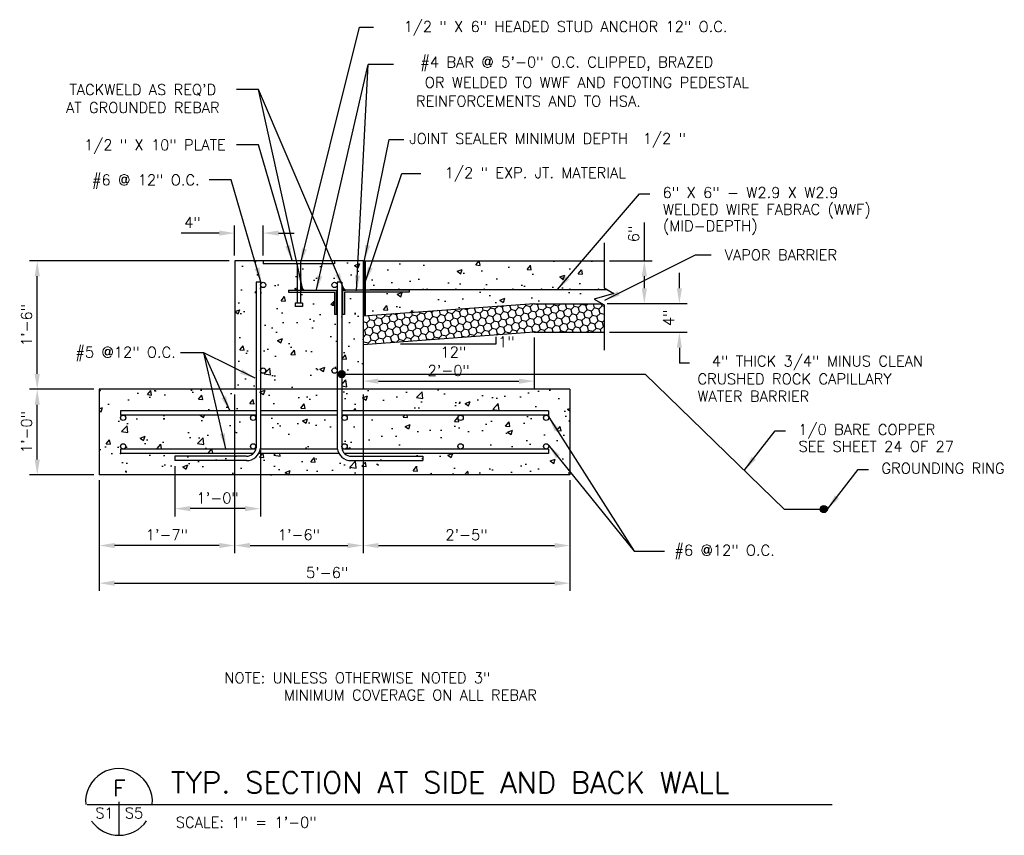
# Model space of a CAD drawing. Header units: inches. Extents: x -4171 to -3688, y 2912 to 4428.
# Tile 5 of 9: x -3826 to -3688, y 2987 to 3102. Entities that reach past the tile are written whole.
import ezdxf
from ezdxf.enums import TextEntityAlignment as Align

# ---------------------------------------------------------------- set-up
doc = ezdxf.new("R2010")
doc.units = ezdxf.units.IN
doc.header["$MEASUREMENT"] = 0
doc.layers.get('DEFPOINTS').update_dxf_attribs({"color": 4, "linetype": 'CONTINUOUS'})
for name, color, linetype in [('COM-DIMS', 2, 'CONTINUOUS'), ('COM-HATCH', 2, 'CONTINUOUS'), ('S-ANNO-TEXT-LW10', 6, 'CONTINUOUS'), ('S-ANNO-TEXT-LW20', 1, 'CONTINUOUS'), ('S-ANNO-TEXT-LW28', 7, 'CONTINUOUS'), ('S-DETL-LW15', 2, 'CONTINUOUS'), ('S-PR-CONC-SECT', 4, 'CONTINUOUS'), ('S-PR-METAL-SECT', 4, 'CONTINUOUS'), ('S-PR-MISC-MATL', 6, 'CONTINUOUS'), ('S-PR-REINF', 13, 'CONTINUOUS'), ('S-PR-REINF-END', 4, 'CONTINUOUS')]:
    doc.layers.add(name, color=color, linetype=linetype)
doc.styles.add('SIMPLEX', font='simplex.shx')
doc.styles.get("Standard").update_dxf_attribs({"font": 'simplex.shx', "height": 609.6})
doc.dimstyles.new('DIM', dxfattribs={"dimscale": 12, "dimtxt": 0.125, "dimasz": 0.18, "dimexe": 0.09, "dimexo": 0.0625, "dimgap": 0.05, "dimtad": 1, "dimdec": 0, "dimzin": 0, "dimdsep": 46, "dimlunit": 4, "dimtxsty": 'SIMPLEX', "dimcen": 0.09, "dimadec": 0, "dimazin": 0, "dimtfac": 1, "dimtdec": 0, "dimtofl": 0, "dimtmove": 0, "dimatfit": 3, "dimfxl": 0, "dimfrac": 1, "dimtolj": 1, "dimtzin": 0, "dimarcsym": 0})
pattern_1 = [(50, (0, 0), (7.172602, -0.627521), [0.75, -8.25]), (355, (0, 0), (-1.387513, 7.521921), [0.6, -6.6]), (100.4514, (0.598, -0.052), (5.785094, 6.894395), [0.637402, -7.011421]), (46.1842, (0, 2), (10.67241, -1.65519), [1.125, -12.375]), (96.6356, (0.889, 1.862), (9.346627, 9.741179), [0.956103, -10.51713]), (351.1842, (0, 2), (9.34662, 9.741186), [0.9, -9.9]), (21, (1, 1.5), (5.9690705, -4.026189), [0.75, -8.25]), (326, (1, 1.5), (2.433153, 7.2515), [0.6, -6.6]), (71.4514, (1.4974, 1.1645), (8.402226, 3.225305), [0.637402, -7.011421]), (37.5, (0, 0), (0.1215986, 3.3289385), [0, -6.52, 0, -6.7, 0, -6.625]), (7.5, (0, 0), (2.6306954, 3.944117), [0, -3.82, 0, -6.37, 0, -2.525]), (327.5, (-2.23, 0), (5.3382244, -0.2255487), [0, -2.5, 0, -7.8, 0, -10.35]), (317.5, (-3.23, 0), (5.8318617, 1.00105), [0, -3.25, 0, -5.18, 0, -7.35])]

# ---------------------------------------------------------------- blocks, each defined once
blk = doc.blocks.new('*D61')
at = {"layer": 'COM-DIMS', "color": 0, "lineweight": -2}
for p, q in [((-3792.75, 3041.45), (-3792.75, 3032.16)), ((-3804.75, 3039.21), (-3804.75, 3032.16)), ((-3794.91, 3033.24), (-3802.59, 3033.24))]:
    blk.add_line(p, q, dxfattribs=at)
at = {"layer": 'COM-DIMS', "color": 0}
for points in [[(-3802.59, 3033.6), (-3802.59, 3032.88), (-3804.75, 3033.24)], [(-3794.91, 3033.6), (-3794.91, 3032.88), (-3792.75, 3033.24)]]:
    blk.add_solid(points, dxfattribs=at)
at = {"layer": 'DEFPOINTS', "color": 0}
for p in [(-3792.75, 3042.2, 9.85), (-3804.75, 3039.96, 9.85), (-3804.75, 3033.24)]:
    blk.add_point(p, dxfattribs=at)
at = {"layer": 'COM-DIMS', "color": 0, "insert": (-3798.75, 3034.73), "char_height": 1.5, "attachment_point": 5, "style": 'SIMPLEX'}
blk.add_mtext('\\A1;1\'-0"', dxfattribs=at)
blk = doc.blocks.new('*D62')
at = {"layer": 'COM-DIMS', "color": 0, "lineweight": -2}
for p, q in [((-3796.37, 3049.21), (-3796.37, 3026.99)), ((-3815.36, 3037.21), (-3815.36, 3026.99)), ((-3798.53, 3028.07), (-3813.2, 3028.07))]:
    blk.add_line(p, q, dxfattribs=at)
at = {"layer": 'COM-DIMS', "color": 0}
for points in [[(-3813.2, 3028.43), (-3813.2, 3027.71), (-3815.36, 3028.07)], [(-3798.53, 3028.43), (-3798.53, 3027.71), (-3796.37, 3028.07)]]:
    blk.add_solid(points, dxfattribs=at)
at = {"layer": 'DEFPOINTS', "color": 0}
for p in [(-3796.37, 3049.96, 9.85), (-3815.36, 3037.96, 9.85), (-3815.36, 3028.07)]:
    blk.add_point(p, dxfattribs=at)
at = {"layer": 'COM-DIMS', "color": 0, "insert": (-3805.87, 3029.57), "char_height": 1.5, "attachment_point": 5, "style": 'SIMPLEX'}
blk.add_mtext('\\A1;1\'-7"', dxfattribs=at)
blk = doc.blocks.new('*D63')
at = {"layer": 'COM-DIMS', "color": 0, "lineweight": -2}
for p, q in [((-3796.37, 3049.21), (-3796.37, 3026.99)), ((-3778.37, 3049.21), (-3778.37, 3026.99)), ((-3794.21, 3028.07), (-3780.53, 3028.07))]:
    blk.add_line(p, q, dxfattribs=at)
at = {"layer": 'COM-DIMS', "color": 0}
for points in [[(-3794.21, 3028.43), (-3794.21, 3027.71), (-3796.37, 3028.07)], [(-3780.53, 3028.43), (-3780.53, 3027.71), (-3778.37, 3028.07)]]:
    blk.add_solid(points, dxfattribs=at)
at = {"layer": 'DEFPOINTS', "color": 0}
for p in [(-3796.37, 3049.96, 9.85), (-3778.37, 3049.96, 9.85), (-3778.37, 3028.07)]:
    blk.add_point(p, dxfattribs=at)
at = {"layer": 'COM-DIMS', "color": 0, "insert": (-3787.37, 3029.57), "char_height": 1.5, "attachment_point": 5, "style": 'SIMPLEX'}
blk.add_mtext('\\A1;1\'-6"', dxfattribs=at)
blk = doc.blocks.new('*D64')
at = {"layer": 'COM-DIMS', "color": 0, "lineweight": -2}
for p, q in [((-3778.37, 3049.21), (-3778.37, 3026.99)), ((-3749.38, 3037.21), (-3749.38, 3026.99)), ((-3776.21, 3028.07), (-3751.54, 3028.07))]:
    blk.add_line(p, q, dxfattribs=at)
at = {"layer": 'COM-DIMS', "color": 0}
for points in [[(-3776.21, 3028.43), (-3776.21, 3027.71), (-3778.37, 3028.07)], [(-3751.54, 3028.43), (-3751.54, 3027.71), (-3749.38, 3028.07)]]:
    blk.add_solid(points, dxfattribs=at)
at = {"layer": 'DEFPOINTS', "color": 0}
for p in [(-3778.37, 3049.96, 9.85), (-3749.38, 3037.96, 9.85), (-3749.38, 3028.07)]:
    blk.add_point(p, dxfattribs=at)
at = {"layer": 'COM-DIMS', "color": 0, "insert": (-3763.88, 3029.57), "char_height": 1.5, "attachment_point": 5, "style": 'SIMPLEX'}
blk.add_mtext('\\A1;2\'-5"', dxfattribs=at)
blk = doc.blocks.new('*D65')
at = {"layer": 'COM-DIMS', "color": 0, "lineweight": -2}
for p, q in [((-3815.36, 3037.21), (-3815.36, 3021.71)), ((-3749.38, 3037.21), (-3749.38, 3021.71)), ((-3813.2, 3022.79), (-3751.54, 3022.79))]:
    blk.add_line(p, q, dxfattribs=at)
at = {"layer": 'COM-DIMS', "color": 0}
for points in [[(-3813.2, 3023.15), (-3813.2, 3022.43), (-3815.36, 3022.79)], [(-3751.54, 3023.15), (-3751.54, 3022.43), (-3749.38, 3022.79)]]:
    blk.add_solid(points, dxfattribs=at)
at = {"layer": 'DEFPOINTS', "color": 0}
for p in [(-3815.36, 3037.96, 9.85), (-3749.38, 3037.96, 9.85), (-3749.38, 3022.79)]:
    blk.add_point(p, dxfattribs=at)
at = {"layer": 'COM-DIMS', "color": 0, "insert": (-3783.41, 3024.28), "char_height": 1.5, "attachment_point": 5, "style": 'SIMPLEX'}
blk.add_mtext('\\A1;5\'-6"', dxfattribs=at)
blk = doc.blocks.new('*D66')
at = {"layer": 'COM-DIMS', "color": 0, "lineweight": -2}
for p, q in [((-3816.11, 3049.96), (-3825.12, 3049.96)), ((-3824.04, 3040.12), (-3824.04, 3047.8)), ((-3816.11, 3037.96), (-3825.12, 3037.96))]:
    blk.add_line(p, q, dxfattribs=at)
at = {"layer": 'COM-DIMS', "color": 0}
for points in [[(-3824.4, 3047.8), (-3823.68, 3047.8), (-3824.04, 3049.96)], [(-3824.4, 3040.12), (-3823.68, 3040.12), (-3824.04, 3037.96)]]:
    blk.add_solid(points, dxfattribs=at)
at = {"layer": 'DEFPOINTS', "color": 0}
for p in [(-3824.04, 3049.96), (-3815.36, 3049.96, 9.85), (-3815.36, 3037.96, 9.85)]:
    blk.add_point(p, dxfattribs=at)
at = {"layer": 'COM-DIMS', "color": 0, "insert": (-3825.54, 3043.96), "char_height": 1.5, "attachment_point": 5, "rotation": 90, "style": 'SIMPLEX'}
blk.add_mtext('\\A1;1\'-0"', dxfattribs=at)
blk = doc.blocks.new('*D67')
at = {"layer": 'COM-DIMS', "color": 0, "lineweight": -2}
for p, q in [((-3797.12, 3067.96), (-3825.12, 3067.96)), ((-3824.04, 3052.12), (-3824.04, 3065.8)), ((-3816.11, 3049.96), (-3825.12, 3049.96))]:
    blk.add_line(p, q, dxfattribs=at)
at = {"layer": 'COM-DIMS', "color": 0}
for points in [[(-3824.4, 3065.8), (-3823.68, 3065.8), (-3824.04, 3067.96)], [(-3824.4, 3052.12), (-3823.68, 3052.12), (-3824.04, 3049.96)]]:
    blk.add_solid(points, dxfattribs=at)
at = {"layer": 'DEFPOINTS', "color": 0}
for p in [(-3824.04, 3067.96), (-3796.37, 3067.96, 9.85), (-3815.36, 3049.96, 9.85)]:
    blk.add_point(p, dxfattribs=at)
at = {"layer": 'COM-DIMS', "color": 0, "insert": (-3825.54, 3058.96), "char_height": 1.5, "attachment_point": 5, "rotation": 90, "style": 'SIMPLEX'}
blk.add_mtext('\\A1;1\'-6"', dxfattribs=at)
blk = doc.blocks.new('*D68')
at = {"layer": 'COM-DIMS', "color": 0, "lineweight": -2}
for p, q in [((-3796.37, 3068.71), (-3796.37, 3072.93)), ((-3792.37, 3068.71), (-3792.37, 3072.93)), ((-3798.53, 3071.85), (-3803.89, 3071.85)), ((-3790.21, 3071.85), (-3788.05, 3071.85))]:
    blk.add_line(p, q, dxfattribs=at)
at = {"layer": 'COM-DIMS', "color": 0}
for points in [[(-3798.53, 3072.21), (-3798.53, 3071.49), (-3796.37, 3071.85)], [(-3790.21, 3072.21), (-3790.21, 3071.49), (-3792.37, 3071.85)]]:
    blk.add_solid(points, dxfattribs=at)
at = {"layer": 'DEFPOINTS', "color": 0}
for p in [(-3792.37, 3071.85), (-3796.37, 3067.96, 9.85), (-3792.37, 3067.96, 9.85)]:
    blk.add_point(p, dxfattribs=at)
at = {"layer": 'COM-DIMS', "color": 0, "insert": (-3802.29, 3073.34), "char_height": 1.5, "attachment_point": 5, "style": 'SIMPLEX'}
blk.add_mtext('\\A1;4"', dxfattribs=at)
blk = doc.blocks.new('*D69')
at = {"layer": 'COM-DIMS', "color": 0, "lineweight": -2}
for p, q in [((-3734.04, 3064.12), (-3734.04, 3066.28)), ((-3743.85, 3061.96), (-3732.96, 3061.96)), ((-3743.85, 3057.95), (-3732.96, 3057.95)), ((-3734.04, 3055.79), (-3734.04, 3053.63))]:
    blk.add_line(p, q, dxfattribs=at)
at = {"layer": 'COM-DIMS', "color": 0}
for points in [[(-3734.4, 3064.12), (-3733.68, 3064.12), (-3734.04, 3061.96)], [(-3734.4, 3055.79), (-3733.68, 3055.79), (-3734.04, 3057.95)]]:
    blk.add_solid(points, dxfattribs=at)
at = {"layer": 'DEFPOINTS', "color": 0}
for p in [(-3744.6, 3061.96, 9.85), (-3744.6, 3057.95, 9.85), (-3734.04, 3057.95)]:
    blk.add_point(p, dxfattribs=at)
at = {"layer": 'COM-DIMS', "color": 0, "insert": (-3735.54, 3059.96), "char_height": 1.5, "attachment_point": 5, "rotation": 90, "style": 'SIMPLEX'}
blk.add_mtext('\\A1;4"', dxfattribs=at)
blk = doc.blocks.new('*D70')
at = {"layer": 'COM-DIMS', "color": 0, "lineweight": -2}
for p, q in [((-3738.95, 3067.96), (-3738.95, 3073.32)), ((-3743.85, 3067.96), (-3737.87, 3067.96)), ((-3738.95, 3064.12), (-3738.95, 3065.8)), ((-3744.14, 3061.96), (-3737.87, 3061.96))]:
    blk.add_line(p, q, dxfattribs=at)
at = {"layer": 'COM-DIMS', "color": 0}
for points in [[(-3739.31, 3065.8), (-3738.59, 3065.8), (-3738.95, 3067.96)], [(-3739.31, 3064.12), (-3738.59, 3064.12), (-3738.95, 3061.96)]]:
    blk.add_solid(points, dxfattribs=at)
at = {"layer": 'DEFPOINTS', "color": 0}
for p in [(-3744.6, 3067.96, 9.85), (-3738.95, 3067.96), (-3744.89, 3061.96, 9.85)]:
    blk.add_point(p, dxfattribs=at)
at = {"layer": 'COM-DIMS', "color": 0, "insert": (-3740.44, 3071.72), "char_height": 1.5, "attachment_point": 5, "rotation": 90, "style": 'SIMPLEX'}
blk.add_mtext('\\A1;6"', dxfattribs=at)
blk = doc.blocks.new('*D71')
at = {"layer": 'COM-DIMS', "color": 0, "lineweight": -2}
for p, q in [((-3754.37, 3057.2), (-3754.37, 3050.02)), ((-3778.37, 3054.21), (-3778.37, 3050.02)), ((-3776.21, 3051.1), (-3756.53, 3051.1))]:
    blk.add_line(p, q, dxfattribs=at)
at = {"layer": 'COM-DIMS', "color": 0}
for points in [[(-3776.21, 3051.46), (-3776.21, 3050.74), (-3778.37, 3051.1)], [(-3756.53, 3051.46), (-3756.53, 3050.74), (-3754.37, 3051.1)]]:
    blk.add_solid(points, dxfattribs=at)
at = {"layer": 'DEFPOINTS', "color": 0}
for p in [(-3754.37, 3057.95, 9.85), (-3778.37, 3054.96, 9.85), (-3754.37, 3051.1)]:
    blk.add_point(p, dxfattribs=at)
at = {"layer": 'COM-DIMS', "color": 0, "insert": (-3766.37, 3052.59), "char_height": 1.5, "attachment_point": 5, "style": 'SIMPLEX'}
blk.add_mtext('\\A1;2\'-0"', dxfattribs=at)

msp = doc.modelspace()

# ---------------------------------------------------------------- hatches: boundary and pattern name
at = {"layer": 'COM-HATCH'}
h = msp.add_hatch(dxfattribs=at)
h.set_pattern_fill('AR-CONC', color=256, style=0)
h.set_pattern_definition(pattern_1)
h.paths.add_polyline_path([(-3793.36927, 3046.33595), (-3793.7662, 3046.33595, -0.408876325), (-3793.39814, 3045.9611, -1), (-3794.14796, 3045.9611, -0.408876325), (-3793.77989, 3046.33595), (-3811.98712, 3046.33595, -0.408876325), (-3811.61905, 3045.9611, -1), (-3812.36887, 3045.9611, -0.408876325), (-3812.0008, 3046.33595), (-3812.36483, 3046.33595), (-3812.36483, 3046.95587), (-3793.36927, 3046.95587), (-3793.36927, 3049.96011), (-3815.36404, 3049.96011), (-3815.36404, 3037.96297), (-3749.37972, 3037.96297), (-3749.37972, 3049.96011), (-3781.37213, 3049.96011), (-3781.37213, 3046.95587), (-3752.37903, 3046.95587), (-3752.37903, 3046.33595), (-3752.70781, 3046.33595, -0.408876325), (-3752.33975, 3045.9611, -1), (-3753.08957, 3045.9611, -0.408876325), (-3752.7215, 3046.33595), (-3764.70497, 3046.33595, -0.408876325), (-3764.33691, 3045.9611, -1), (-3765.08673, 3045.9611, -0.408876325), (-3764.71866, 3046.33595), (-3780.95969, 3046.33595, -0.408876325), (-3780.59162, 3045.9611, -1), (-3781.34145, 3045.9611, -0.408876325), (-3780.97338, 3046.33595), (-3781.37213, 3046.33595), (-3781.37213, 3041.77213, 0.035038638), (-3781.33655, 3041.58713), (-3752.37903, 3041.58713), (-3752.37903, 3040.96731), (-3780.97318, 3040.96731, -0.171793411), (-3781.37213, 3041.77213), (-3781.37213, 3049.96011), (-3781.99195, 3049.96011), (-3781.99195, 3041.69292, 0.097814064), (-3781.75373, 3040.96731), (-3792.9876, 3040.96731, 0.097740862), (-3792.74944, 3041.69235), (-3792.74944, 3049.96011), (-3793.36927, 3049.96011), (-3793.36927, 3041.77155, 28077.720314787), (-3793.36929, 3041.77136, 0.000035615), (-3793.36927, 3041.77155)])
h.paths.add_polyline_path([(-3781.99195, 3046.33595), (-3792.74944, 3046.33595), (-3792.74944, 3041.69235, -0.013501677), (-3792.76529, 3041.58713), (-3781.97603, 3041.58713, -0.013574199), (-3781.99195, 3041.69292)], flags=16)
h.paths.add_polyline_path([(-3781.99195, 3049.96011), (-3792.74944, 3049.96011), (-3792.74944, 3046.95587), (-3781.99195, 3046.95587)], flags=16)
h.paths.add_polyline_path([(-3781.99195, 3064.5779, -0.995692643), (-3782.74176, 3064.58113, -0.995692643), (-3781.99195, 3064.58437), (-3781.99195, 3064.95607), (-3781.37213, 3064.95607), (-3781.37213, 3049.96011), (-3778.37282, 3049.96011), (-3778.37282, 3063.5892), (-3780.99116, 3063.5892), (-3780.99116, 3060.45922), (-3781.24146, 3060.45922), (-3781.24146, 3063.86662), (-3778.37282, 3063.86662), (-3778.37282, 3067.95587), (-3782.37507, 3067.95587), (-3782.37507, 3067.5393), (-3787.12075, 3067.5393), (-3787.12075, 3063.86662), (-3782.11296, 3063.86662), (-3782.11296, 3060.45922), (-3782.33633, 3060.45922), (-3782.33633, 3063.5892), (-3787.12075, 3063.5892), (-3787.12075, 3062.04058), (-3786.87085, 3062.04058), (-3786.87085, 3061.54068), (-3787.87055, 3061.54068), (-3787.87055, 3062.04058), (-3787.62065, 3062.04058), (-3787.62065, 3063.5892), (-3788.81818, 3063.5892), (-3788.81818, 3063.86662), (-3787.62065, 3063.86662), (-3787.62065, 3067.5393), (-3792.36643, 3067.5393), (-3792.36643, 3067.95587), (-3796.36858, 3067.95587), (-3796.36858, 3049.96011), (-3793.36927, 3049.96011), (-3793.36927, 3064.95607), (-3792.74944, 3064.95607), (-3792.74944, 3049.96011), (-3781.99195, 3049.96011), (-3781.99195, 3052.58074, -0.995692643), (-3782.74176, 3052.58397, -0.995692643), (-3781.99195, 3052.58721)])
h.paths.add_polyline_path([(-3791.99957, 3052.58397, -1), (-3792.74939, 3052.58397, -1)], flags=16)
h.paths.add_polyline_path([(-3792.74939, 3064.58113, -1), (-3791.99957, 3064.58113, -1)], flags=16)
h = msp.add_hatch(dxfattribs=at)
h.set_pattern_fill('AR-CONC', color=256, style=0)
h.set_pattern_definition(pattern_1)
h.paths.add_polyline_path([(-3744.60171, 3067.95587), (-3778.15349, 3067.95587), (-3778.15349, 3063.86662), (-3771.91838, 3063.86662), (-3771.91838, 3063.5892), (-3778.15349, 3063.5892), (-3778.15349, 3060.22397), (-3754.37282, 3061.95725), (-3744.88863, 3061.95725), (-3745.96822, 3062.58055), (-3743.2352, 3063.36951), (-3744.60171, 3064.15846)])
h.paths.add_polyline_path([(-3757.31778, 3063.95684, -1), (-3757.43775, 3063.95684, -1)], flags=16)
h.paths.add_polyline_path([(-3753.31872, 3063.95684, -1), (-3753.4387, 3063.95684, -1)], flags=16)
h.paths.add_polyline_path([(-3761.4368, 3063.95684, -1), (-3761.31683, 3063.95684, -1)], flags=16)
h.paths.add_polyline_path([(-3749.31967, 3063.95684, -1), (-3749.43964, 3063.95684, -1)], flags=16)
h.paths.add_polyline_path([(-3765.43586, 3063.95684, -1), (-3765.31588, 3063.95684, -1)], flags=16)
h.paths.add_polyline_path([(-3745.32062, 3063.95684, -1), (-3745.44059, 3063.95684, -1)], flags=16)
h.paths.add_polyline_path([(-3769.43491, 3063.95684, -1), (-3769.31494, 3063.95684, -1)], flags=16)
h.paths.add_polyline_path([(-3773.43396, 3063.95684, -1), (-3773.31399, 3063.95684, -1)], flags=16)
h = msp.add_hatch(dxfattribs=at)
h.set_pattern_fill('HONEY', color=256, scale=5, angle=45, style=0)
h.paths.add_polyline_path([(-3744.60171, 3061.7916), (-3744.88863, 3061.95725), (-3754.37282, 3061.95725), (-3778.37282, 3060.20799), (-3778.37282, 3056.18907), (-3754.37282, 3057.95471), (-3744.60171, 3057.95471)])
at = {"layer": 'S-DETL-LW15'}
for points in [[(-3787.1277, 3063.86261), (-3786.6277, 3063.86261), (-3787.1277, 3064.36261)], [(-3781.35769, 3063.86662), (-3780.85769, 3063.86662), (-3781.35769, 3064.36662)]]:
    msp.add_hatch(color=256, dxfattribs=at).paths.add_polyline_path(points)
h = msp.add_hatch(color=256, dxfattribs=at)
edge = h.paths.add_edge_path()
edge.add_arc((-3781.37213, 3052.07724), 0.5, 0, 360)
h = msp.add_hatch(color=256, dxfattribs=at)
edge = h.paths.add_edge_path()
edge.add_arc((-3713.79702, 3033.17464), 0.5, 0, 360)

# ---------------------------------------------------------------- linework, layer by layer
at = {"layer": 'COM-DIMS'}
for p, q in [((-3778.87998, 3100.68182, 9.84724), (-3776.91282, 3100.68182, 9.84724)), ((-3774.11533, 3095.48595, 19.69448), (-3777.67933, 3095.48595, 19.69448)), ((-3793.05216, 3091.97726, 9.84724), (-3796.1261, 3091.97726, 9.84724)), ((-3774.69327, 3084.97901, 9.84724), (-3772.64307, 3084.97901, 9.84724)), ((-3793.05216, 3084.19504, 9.84724), (-3796.1261, 3084.19504, 9.84724)), ((-3796.8545, 3079.30433, 9.84724), (-3799.92843, 3079.30433, 9.84724)), ((-3772.94432, 3080.17949, 9.84724), (-3770.25329, 3080.17949, 9.84724)), ((-3739.62443, 3077.35401, 9.84724), (-3738.18478, 3077.35401, 9.84724)), ((-3731.75675, 3068.78641, 9.84724), (-3729.58078, 3068.78641, 9.84724)), ((-3759.74241, 3057.30005, 9.84724), (-3759.74241, 3056.30035, 9.84724)), ((-3759.74241, 3056.30035, 9.84724), (-3773.10315, 3056.30035, 9.84724)), ((-3800.71256, 3055.09335, 9.84724), (-3803.95753, 3055.09335, 9.84724)), ((-3732.60499, 3053.63471), (-3734.04463, 3053.63471)), ((-3720.61607, 3044.15042), (-3719.17642, 3044.15042)), ((-3708.95998, 3038.72741, 9.84724), (-3707.52034, 3038.72741, 9.84724)), ((-3740.38179, 3027.29322, 9.84724), (-3736.13593, 3027.29322, 9.84724))]:
    msp.add_line(p, q, dxfattribs=at)
at = {"layer": 'COM-HATCH', "linetype": 'Continuous'}
for q in [(-3778.37282, 3056.18907, 9.84724), (-3744.60171, 3057.95471, 9.84724)]:
    msp.add_line((-3754.37282, 3057.95471, 9.84724), q, dxfattribs=at)
at = {"layer": 'S-ANNO-TEXT-LW20'}
for p, q in [((-3812.58181, 2992.14821), (-3812.58181, 2987.4844)), ((-3817.0534, 2991.7769), (-3712.64183, 2991.7769))]:
    msp.add_line(p, q, dxfattribs=at)
for start, end in [(355.5288134, 184.5470758), (215.0590036, 325.4854461)]:
    msp.add_arc((-3812.58181, 2992.14821), 4.68367, start, end, dxfattribs=at)
at = {"layer": 'S-DETL-LW15'}
msp.add_lwpolyline([(-3787.1277, 3063.86261), (-3786.6277, 3063.86261), (-3787.1277, 3064.36261)], close=True, dxfattribs=at)
at = {"layer": 'S-DETL-LW15', "elevation": 9.79744}
msp.add_lwpolyline([(-3781.35769, 3063.86662), (-3780.85769, 3063.86662), (-3781.35769, 3064.36662)], close=True, dxfattribs=at)
at = {"layer": 'S-DETL-LW15', "elevation": 9.84724}
msp.add_lwpolyline([(-3781.37213, 3052.07724), (-3738.84657, 3052.07724), (-3719.36358, 3033.17464), (-3713.79702, 3033.17464)], dxfattribs=at)
at = {"layer": 'S-DETL-LW15'}
for centre in [(-3781.37213, 3052.07724, 9.84724), (-3713.79702, 3033.17464, 9.84724)]:
    msp.add_circle(centre, 0.5, dxfattribs=at)
at = {"layer": 'S-PR-CONC-SECT', "linetype": 'Continuous'}
for p, q in [((-3778.37282, 3067.95587, 9.84724), (-3796.36858, 3067.95587, 9.84724)), ((-3796.36858, 3067.95587, 9.84724), (-3796.36858, 3049.96011, 9.84724)), ((-3778.37282, 3067.95587, 9.84724), (-3744.60171, 3067.95587, 9.84724)), ((-3778.37282, 3067.95587, 9.84724), (-3778.37282, 3049.96011, 9.84724)), ((-3754.37282, 3061.95725, 9.84724), (-3778.37282, 3060.20799, 9.84724)), ((-3754.37282, 3061.95725, 9.84724), (-3744.88863, 3061.95725, 9.84724)), ((-3749.37972, 3049.96011, 9.84724), (-3815.36404, 3049.96011, 9.84724)), ((-3815.36404, 3049.96011, 9.84724), (-3815.36404, 3037.96297, 9.84724)), ((-3749.37972, 3049.96011, 9.84724), (-3749.37972, 3037.96297, 9.84724)), ((-3749.37972, 3037.96297, 9.84724), (-3815.36404, 3037.96297, 9.84724))]:
    msp.add_line(p, q, dxfattribs=at)
at = {"layer": 'S-PR-CONC-SECT', "elevation": 9.84724}
msp.add_lwpolyline([(-3744.60171, 3070.49909), (-3744.60171, 3064.15846), (-3743.2352, 3063.36951), (-3745.96822, 3062.58055), (-3744.60171, 3061.7916), (-3744.60171, 3055.45097)], dxfattribs=at)
at = {"layer": 'S-PR-METAL-SECT', "linetype": 'Continuous'}
for p, q in [((-3792.36643, 3067.95587, 9.84724), (-3792.36643, 3067.5393, 9.84724)), ((-3782.37507, 3067.95587, 9.84724), (-3782.37507, 3067.5393, 9.84724)), ((-3782.37507, 3067.5393, 9.84724), (-3792.36643, 3067.5393, 9.84724)), ((-3787.62065, 3067.5393, 9.84724), (-3787.62065, 3062.04058, 9.84724)), ((-3787.12075, 3067.5393, 9.84724), (-3787.12075, 3062.04058, 9.84724)), ((-3788.81818, 3063.86662, 9.79744), (-3788.81818, 3063.5892, 9.79744)), ((-3788.81818, 3063.86662, 9.79744), (-3782.11296, 3063.86662, 9.79744)), ((-3782.11296, 3060.45922, 9.79744), (-3782.11296, 3063.86662, 9.79744)), ((-3771.91838, 3063.86662, 9.79744), (-3781.24146, 3063.86662, 9.79744)), ((-3781.24146, 3063.86662, 9.79744), (-3781.24146, 3060.45922, 9.79744)), ((-3771.91838, 3063.86662, 9.79744), (-3771.91838, 3063.5892, 9.79744)), ((-3788.81818, 3063.5892, 9.79744), (-3782.33633, 3063.5892, 9.79744)), ((-3782.33633, 3060.45922, 9.79744), (-3782.33633, 3063.5892, 9.79744)), ((-3780.99116, 3063.5892, 9.79744), (-3780.99116, 3060.45922, 9.79744)), ((-3771.91838, 3063.5892, 9.79744), (-3780.99116, 3063.5892, 9.79744)), ((-3787.87055, 3062.04058, 9.84724), (-3787.87055, 3061.54068, 9.84724)), ((-3786.87085, 3062.04058, 9.84724), (-3787.87055, 3062.04058, 9.84724)), ((-3786.87085, 3061.54068, 9.84724), (-3787.87055, 3061.54068, 9.84724)), ((-3786.87085, 3062.04058, 9.84724), (-3786.87085, 3061.54068, 9.84724)), ((-3782.11296, 3060.45922, 9.79744), (-3782.33633, 3060.45922, 9.79744)), ((-3780.99116, 3060.45922, 9.79744), (-3781.24146, 3060.45922, 9.79744))]:
    msp.add_line(p, q, dxfattribs=at)
at = {"layer": 'S-PR-MISC-MATL', "linetype": 'Continuous', "const_width": 0.39448, "elevation": 9.84724}
msp.add_lwpolyline([(-3778.15349, 3067.95587), (-3778.15349, 3060.22717)], dxfattribs=at)
at = {"layer": 'S-PR-REINF', "linetype": 'Continuous'}
for p, q in [((-3792.74944, 3064.95607, 9.84724), (-3793.36927, 3064.95607, 9.84724)), ((-3793.36927, 3064.95607, 9.84724), (-3793.36927, 3041.77175, 9.84724)), ((-3792.74944, 3064.95607, 9.84724), (-3792.74944, 3041.69275, 9.84724)), ((-3781.37213, 3064.95607, 9.84724), (-3781.99195, 3064.95607, 9.84724)), ((-3781.99195, 3064.95607, 9.84724), (-3781.99195, 3041.69275, 9.84724)), ((-3781.37213, 3064.95607, 9.84724), (-3781.37213, 3041.77175, 9.84724)), ((-3777.37311, 3063.95686, 9.84724), (-3744.25252, 3063.95686, 9.84724)), ((-3793.36927, 3046.95587, 9.84724), (-3812.36483, 3046.95587, 9.84724)), ((-3812.36483, 3046.95587, 9.84724), (-3812.36483, 3046.33595, 9.84724)), ((-3793.36927, 3046.33595, 9.84724), (-3812.36483, 3046.33595, 9.84724)), ((-3781.99195, 3046.95587, 9.84724), (-3792.74944, 3046.95587, 9.84724)), ((-3781.99195, 3046.33595, 9.84724), (-3792.74944, 3046.33595, 9.84724)), ((-3752.37903, 3046.95587, 9.84724), (-3781.37213, 3046.95587, 9.84724)), ((-3752.37903, 3046.33595, 9.84724), (-3781.37213, 3046.33595, 9.84724)), ((-3752.37903, 3046.95587, 9.84724), (-3752.37903, 3046.33595, 9.84724)), ((-3793.40477, 3041.58713, 9.84724), (-3812.36483, 3041.58713, 9.84724)), ((-3812.36483, 3041.58713, 9.84724), (-3812.36483, 3040.96731, 9.84724)), ((-3781.97607, 3041.58713, 9.84724), (-3792.76522, 3041.58713, 9.84724)), ((-3752.37903, 3041.58713, 9.84724), (-3781.33653, 3041.58713, 9.84724)), ((-3752.37903, 3041.58713, 9.84724), (-3752.37903, 3040.96731, 9.84724)), ((-3793.76818, 3040.96731, 9.84724), (-3812.36483, 3040.96731, 9.84724)), ((-3804.74658, 3040.58733, 9.84724), (-3804.74658, 3039.96248, 9.84724)), ((-3794.74392, 3040.58733, 9.84724), (-3804.74658, 3040.58733, 9.84724)), ((-3781.75378, 3040.96731, 9.84724), (-3792.98761, 3040.96731, 9.84724)), ((-3752.37903, 3040.96731, 9.84724), (-3780.97311, 3040.96731, 9.84724)), ((-3779.99747, 3040.58733, 9.84724), (-3769.99481, 3040.58733, 9.84724)), ((-3769.99481, 3040.58733, 9.84724), (-3769.99481, 3039.96248, 9.84724)), ((-3794.66444, 3039.96248, 9.84724), (-3804.74658, 3039.96248, 9.84724)), ((-3780.07686, 3039.96248, 9.84724), (-3769.99481, 3039.96248, 9.84724))]:
    msp.add_line(p, q, dxfattribs=at)
for centre, radius, start, end in [((-3794.70531, 3041.93315, 9.84724), 1.34578, 270, 353.1121333), ((-3794.70531, 3041.93315, 9.84724), 1.97063, 270, 352.9945528), ((-3780.03602, 3041.93315, 9.84724), 1.97063, 187.0054472, 270), ((-3780.03602, 3041.93315, 9.84724), 1.34578, 186.8878667, 270)]:
    msp.add_arc(centre, radius, start, end, dxfattribs=at)
msp.add_point((-3812.36483, 3040.96228, 9.84724), dxfattribs=at)
at = {"layer": 'S-PR-REINF-END', "linetype": 'Continuous'}
for centre, radius in [((-3792.37448, 3064.58113, 9.84724), 0.37491), ((-3782.36685, 3064.58113, 9.84724), 0.37491), ((-3773.37398, 3063.95684, 9.84724), 0.05999), ((-3769.37492, 3063.95684, 9.84724), 0.05999), ((-3765.37587, 3063.95684, 9.84724), 0.05999), ((-3761.37682, 3063.95684, 9.84724), 0.05999), ((-3757.37776, 3063.95684, 9.84724), 0.05999), ((-3753.37871, 3063.95684, 9.84724), 0.05999), ((-3749.37966, 3063.95684, 9.84724), 0.05999), ((-3745.3806, 3063.95684, 9.84724), 0.05999), ((-3792.37448, 3052.58397, 9.84724), 0.37491), ((-3782.36685, 3052.58397, 9.84724), 0.37491), ((-3811.99396, 3045.9611, 9.84724), 0.37491), ((-3793.77305, 3045.9611, 9.84724), 0.37491), ((-3780.96654, 3045.9611, 9.84724), 0.37491), ((-3764.71182, 3045.9611, 9.84724), 0.37491), ((-3752.71466, 3045.9611, 9.84724), 0.37491), ((-3811.99396, 3041.96205, 9.84724), 0.37491), ((-3793.77305, 3041.96205, 9.84724), 0.37491), ((-3780.96654, 3041.96205, 9.84724), 0.37491), ((-3764.71182, 3041.96205, 9.84724), 0.37491), ((-3752.71466, 3041.96205, 9.84724), 0.37491)]:
    msp.add_circle(centre, radius, dxfattribs=at)

# ---------------------------------------------------------------- texts
at = {"layer": 'COM-DIMS', "style": 'SIMPLEX'}
for s, height, p in [(' 1/2 " X 6" HEADED STUD ANCHOR 12" O.C.', 1.5, (-3750.51018, 3100.68182, 9.84724)), ('#4 BAR @ 5\'-0" O.C. CLIPPED, BRAZED', 1.5043627, (-3749.82526, 3095.70806, 19.75779)), ("TACKWELD AS REQ'D", 1.5, (-3809.23405, 3091.88591, 19.69448)), ('OR WELDED TO WWF AND FOOTING PEDESTAL', 1.5043627, (-3747.00373, 3092.95558, 19.75779)), ('REINFORCEMENTS AND TO HSA.', 1.5043627, (-3755.20585, 3090.33645, 19.75779)), ('AT GROUNDED REBAR', 1.5, (-3809.23405, 3089.43398, 19.69448)), (' 1/2 " X 10" PLATE', 1.5, (-3808.06093, 3084.10369, 19.69448)), (' 1/2 " EXP. JT. MATERIAL', 1.5, (-3754.73512, 3080.20614, 9.84724)), ('#6 @ 12" O.C.', 1.5, (-3808.82802, 3079.18691, 9.84724)), ('VAPOR BARRIER', 1.5, (-3719.80895, 3068.78641, 9.84724)), ('#5 @12" O.C.', 1.5, (-3811.66433, 3055.0537, 9.84724)), ('4" THICK 3/4" MINUS CLEAN', 1.5043627, (-3714.69058, 3053.79899, 12.51768)), ('#6 @12" O.C.', 1.5, (-3727.70104, 3027.29322, 9.84724))]:
    msp.add_text(s, height=height, dxfattribs=at).set_placement(p, align=Align.MIDDLE)
for s, height, p in [('JOINT SEALER MINIMUM DEPTH  1/2 "', 1.5, (-3771.89211, 3084.34817, 9.84724)), ('6" X 6" - W2.9 X W2.9', 1.5043627, (-3736.38719, 3076.77345, 9.84724)), ('WELDED WIRE FABRAC (WWF)', 1.5043627, (-3736.3472, 3074.4111, 9.84724)), ('(MID-DEPTH)', 1.5043627, (-3736.3472, 3072.10441, 9.84724)), ('1"', 1.5, (-3759.44369, 3055.85035, 9.84724)), ('12"', 1.5, (-3767.51687, 3054.42135, 9.84724)), ('CRUSHED ROCK CAPILLARY', 1.5043627, (-3731.5017, 3050.67013, 12.51768)), ('WATER BARRIER', 1.5043627, (-3731.5017, 3048.23091, 12.51768)), ('1/0 BARE COPPER', 1.5043627, (-3717.37883, 3043.56986)), ('SEE SHEET 24 OF 27', 1.5043627, (-3717.33884, 3041.20751)), ('GROUNDING RING', 1.5043627, (-3705.72275, 3038.14685, 9.84724))]:
    msp.add_text(s, height=height, dxfattribs=at).set_placement(p)
for s, p in [('NOTE: UNLESS OTHERWISE NOTED 3"', (-3779.16685, 3008.77989, 0.00025)), ('MINIMUM COVERAGE ON ALL REBAR', (-3771.7276, 3006.37001, 0.00025))]:
    msp.add_text(s, height=1.5, dxfattribs=at).set_placement(p, align=Align.CENTER)
at = {"layer": 'S-ANNO-TEXT-LW10', "style": 'SIMPLEX'}
msp.add_text('S1', height=1.5, dxfattribs=at).set_placement((-3813.32148, 2989.83161), align=Align.RIGHT)
for s, p in [('S5', (-3811.76313, 2989.83161)), ('SCALE: 1" = 1\'-0"', (-3804.61744, 2988.53231))]:
    msp.add_text(s, height=1.5, dxfattribs=at).set_placement(p)
at = {"layer": 'S-ANNO-TEXT-LW28'}
msp.add_text('TYP. SECTION AT SIDE AND BACK WALL', height=3, dxfattribs=at).set_placement((-3805.3265, 2993.36273))
msp.add_text('F', height=2.25, dxfattribs=at).set_placement((-3812.5423, 2992.94832), align=Align.CENTER)

# ---------------------------------------------------------------- dimensions: what is measured, and where the dimension line sits
at = {"layer": 'COM-DIMS'}
dim = msp.add_linear_dim(base=(-3792.36643, 3071.84724), p1=(-3796.36858, 3067.95587, 9.84724), p2=(-3792.36643, 3067.95587, 9.84724), dimstyle='DIM', dxfattribs=at)
dim.commit()
dim.dimension.update_dxf_attribs({"geometry": '*D68', "text_midpoint": (-3802.28858, 3071.84724), "dimtype": 160})
dim = msp.add_linear_dim(base=(-3738.94762, 3067.95587), p1=(-3744.88863, 3061.95725, 9.84724), p2=(-3744.60171, 3067.95587, 9.84724), angle=90, dimstyle='DIM', dxfattribs=at)
dim.commit()
dim.dimension.update_dxf_attribs({"geometry": '*D70', "text_midpoint": (-3738.94762, 3071.71587), "dimtype": 160})
for base, p1, p2, text, picture, middle in [((-3824.04298, 3067.95587), (-3815.36404, 3049.96011, 9.84724), (-3796.36858, 3067.95587, 9.84724), '1\'-6"', '*D67', (-3825.53584, 3058.95799)), ((-3824.04298, 3049.96011), (-3815.36404, 3037.96297, 9.84724), (-3815.36404, 3049.96011, 9.84724), '1\'-0"', '*D66', (-3825.53584, 3043.96154))]:
    dim = msp.add_linear_dim(base=base, p1=p1, p2=p2, angle=90, text=text, dimstyle='DIM', dxfattribs=at)
    dim.commit()
    dim.dimension.update_dxf_attribs({"geometry": picture, "text_midpoint": middle})
dim = msp.add_linear_dim(base=(-3734.04463, 3057.95471), p1=(-3744.60171, 3061.95725, 9.84724), p2=(-3744.60171, 3057.95471, 9.84724), angle=90, dimstyle='DIM', dxfattribs=at)
dim.commit()
dim.dimension.update_dxf_attribs({"geometry": '*D69', "text_midpoint": (-3735.53749, 3059.95598)})
for base, p1, p2, text, picture, middle in [((-3754.37282, 3051.09876), (-3778.37282, 3054.95893, 9.84724), (-3754.37282, 3057.95471, 9.84724), '2\'-0"', '*D71', (-3766.37282, 3051.09876)), ((-3749.37972, 3022.78914), (-3815.36404, 3037.96297, 9.84724), (-3749.37972, 3037.96297, 9.84724), '5\'-6"', '*D65', (-3783.41294, 3022.78914))]:
    dim = msp.add_linear_dim(base=base, p1=p1, p2=p2, text=text, dimstyle='DIM', dxfattribs=at)
    dim.commit()
    dim.dimension.update_dxf_attribs({"geometry": picture, "text_midpoint": middle, "dimtype": 160})
for base, p1, p2, text, picture, middle in [((-3815.36404, 3028.07493), (-3796.36858, 3049.96011, 9.84724), (-3815.36404, 3037.96297, 9.84724), '1\'-7"', '*D62', (-3805.86631, 3029.56779)), ((-3778.37282, 3028.07493), (-3796.36858, 3049.96011, 9.84724), (-3778.37282, 3049.96011, 9.84724), '1\'-6"', '*D63', (-3787.3707, 3029.56779)), ((-3749.37972, 3028.07493), (-3778.37282, 3049.96011, 9.84724), (-3749.37972, 3037.96297, 9.84724), '2\'-5"', '*D64', (-3763.87627, 3029.56779)), ((-3804.74658, 3033.23514), (-3792.74939, 3042.2004, 9.84724), (-3804.74658, 3039.96248, 9.84724), '1\'-0"', '*D61', (-3798.74799, 3034.72799))]:
    dim = msp.add_linear_dim(base=base, p1=p1, p2=p2, text=text, dimstyle='DIM', dxfattribs=at)
    dim.commit()
    dim.dimension.update_dxf_attribs({"geometry": picture, "text_midpoint": middle})

# ---------------------------------------------------------------- leaders
for points in [[(-3787.12075, 3067.5393, 19.69448), (-3778.87998, 3100.68182, 19.69448)], [(-3784.92508, 3063.74931, 19.69448), (-3777.67933, 3095.48595, 19.69448)], [(-3779.27305, 3063.74931, 19.69448), (-3777.67933, 3095.48595, 19.69448)], [(-3786.8777, 3064.11261, 9.84724), (-3793.05216, 3091.97726, 9.84724)], [(-3781.10769, 3064.11662, 9.84724), (-3793.05216, 3091.97726, 9.84724)], [(-3778.15393, 3068.035, 19.69448), (-3774.69327, 3084.97901, 19.69448)], [(-3788.33337, 3068.00577, 9.84724), (-3793.05216, 3084.19504, 9.84724)], [(-3792.63992, 3064.84589, 9.84724), (-3796.8545, 3079.30433, 9.84724)], [(-3778.06067, 3064.96049, 19.69448), (-3772.94432, 3080.17949, 19.69448)], [(-3751.12221, 3063.95686, 9.84724), (-3739.62443, 3077.35401, 9.84724)], [(-3744.5024, 3062.44581, 9.84724), (-3731.75675, 3068.78641, 9.84724)], [(-3793.51335, 3051.50705, 9.84724), (-3800.71256, 3055.09335, 9.84724)], [(-3797.02154, 3046.89916, 9.84724), (-3800.71256, 3055.09335, 9.84724)], [(-3797.60102, 3041.62559, 9.84724), (-3800.71256, 3055.09335, 9.84724)], [(-3724.9531, 3038.59765), (-3720.61607, 3044.15042)], [(-3752.42199, 3042.19636, 9.84724), (-3740.38179, 3027.29322, 9.84724)], [(-3713.29702, 3033.17464, 9.84724), (-3708.95998, 3038.72741, 9.84724)]]:
    msp.add_leader(points, dimstyle='DIM', override={"dimgap": 0.05, "dimtad": 0}, dxfattribs=at)
msp.add_leader([(-3752.35209, 3046.05651, 9.84724), (-3740.38179, 3027.29322, 9.84724)], dimstyle='DIM', dxfattribs=at)

doc.saveas('drawing.dxf')
